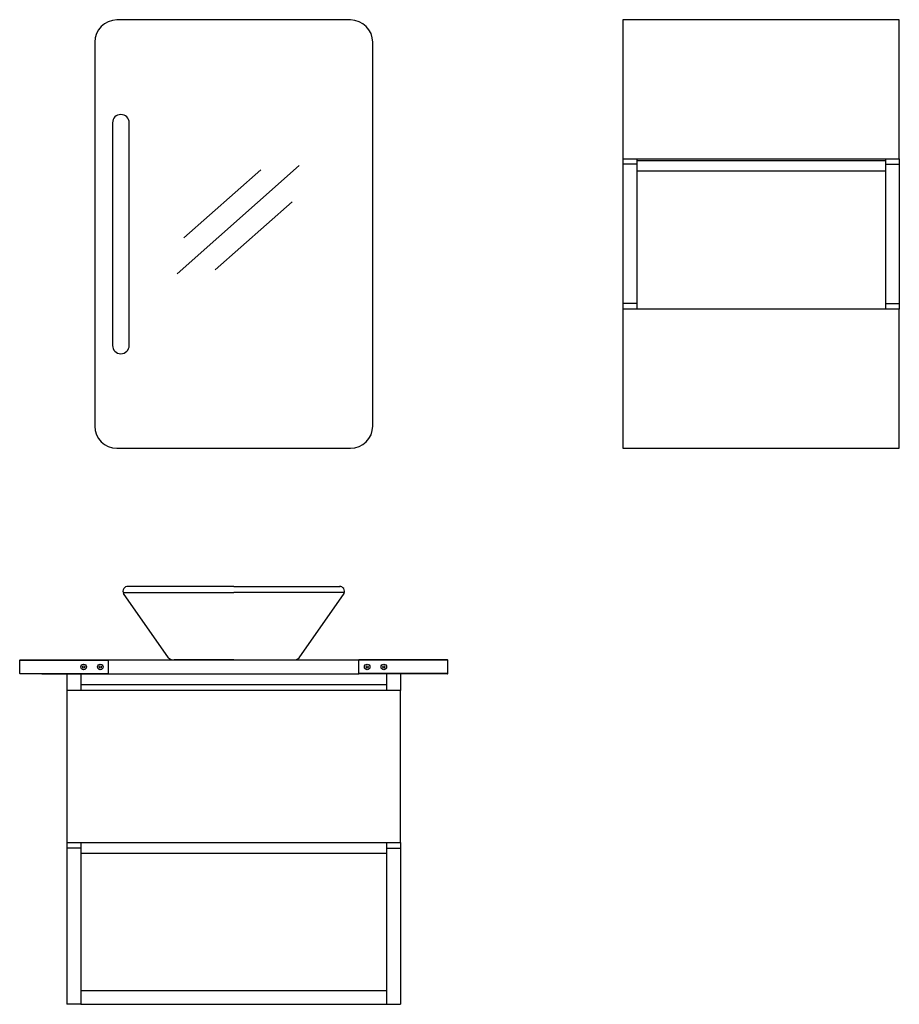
# Model space of a CAD drawing. Header units: millimetres. Extents: x -2643.67 to -2642.09, y -980.08 to -978.31.
import ezdxf

# ---------------------------------------------------------------- set-up
doc = ezdxf.new("R2010")
doc.units = ezdxf.units.MM
doc.layers.add('SANINDUSA', color=3, linetype='Continuous')

msp = doc.modelspace()

# ---------------------------------------------------------------- linework, layer by layer
at = {"layer": 'SANINDUSA', "ltscale": 50}
for p, q in [((-2643.0784, -978.3139), (-2643.4984, -978.3139)), ((-2642.5884, -978.3134), (-2642.5884, -978.5634)), ((-2642.0914, -978.3134), (-2642.5884, -978.3134)), ((-2642.0914, -978.5634), (-2642.0914, -978.3134)), ((-2643.5384, -978.3539), (-2643.5384, -979.0439)), ((-2643.0384, -979.0439), (-2643.0384, -978.3539)), ((-2643.5064, -978.4989), (-2643.5064, -978.8989)), ((-2643.4764, -978.8989), (-2643.4764, -978.4989)), ((-2642.5884, -978.5634), (-2642.5884, -978.5734)), ((-2642.5884, -978.5634), (-2642.0914, -978.5634)), ((-2642.5634, -978.5734), (-2642.5884, -978.5734)), ((-2642.5884, -978.5734), (-2642.5884, -978.8239)), ((-2642.5634, -978.5634), (-2642.5634, -978.5664)), ((-2642.5634, -978.5664), (-2642.5634, -978.5734)), ((-2642.5634, -978.5664), (-2642.1164, -978.5664)), ((-2642.5634, -978.5734), (-2642.5634, -978.8239)), ((-2642.1164, -978.5634), (-2642.1164, -978.5664)), ((-2642.1164, -978.5664), (-2642.1164, -978.5734)), ((-2642.1164, -978.5734), (-2642.0914, -978.5734)), ((-2642.1164, -978.5734), (-2642.1164, -978.8239)), ((-2642.0914, -978.5634), (-2642.0914, -978.5734)), ((-2642.0914, -978.5734), (-2642.0914, -978.8239)), ((-2642.5634, -978.5854), (-2642.1164, -978.5854)), ((-2642.5884, -978.8239), (-2642.5884, -978.8339)), ((-2642.5634, -978.8239), (-2642.5884, -978.8239)), ((-2642.5634, -978.8239), (-2642.5634, -978.8339)), ((-2642.1164, -978.8239), (-2642.1164, -978.8339)), ((-2642.1164, -978.8239), (-2642.0914, -978.8239)), ((-2642.0914, -978.8239), (-2642.0914, -978.8339)), ((-2642.5884, -978.8339), (-2642.5884, -979.0839)), ((-2642.0914, -978.8339), (-2642.5884, -978.8339)), ((-2642.0914, -979.0839), (-2642.0914, -978.8339)), ((-2643.4984, -979.0839), (-2643.0784, -979.0839)), ((-2642.5884, -979.0839), (-2642.0914, -979.0839)), ((-2643.6734, -979.489), (-2643.6734, -979.465)), ((-2643.6734, -979.465), (-2643.6334, -979.465)), ((-2643.6729, -979.4645), (-2643.6334, -979.4645)), ((-2643.6334, -979.465), (-2643.6334, -979.4645)), ((-2643.6334, -979.4645), (-2643.5884, -979.4645)), ((-2643.6334, -979.4645), (-2643.5134, -979.4645)), ((-2643.6334, -979.465), (-2643.5134, -979.465)), ((-2643.5134, -979.4895), (-2643.5134, -979.4645)), ((-2643.5134, -979.4645), (-2643.0634, -979.4645)), ((-2643.5134, -979.489), (-2643.5134, -979.465)), ((-2643.0634, -979.4895), (-2643.0634, -979.4645)), ((-2642.9434, -979.4645), (-2643.0634, -979.4645)), ((-2642.9434, -979.465), (-2643.0634, -979.465)), ((-2642.9434, -979.4645), (-2642.9884, -979.4645)), ((-2642.9434, -979.465), (-2642.9434, -979.4645)), ((-2642.9039, -979.4645), (-2642.9434, -979.4645)), ((-2642.9034, -979.465), (-2642.9434, -979.465)), ((-2642.9034, -979.489), (-2642.9034, -979.465)), ((-2643.6734, -979.489), (-2643.6334, -979.489)), ((-2643.6334, -979.4895), (-2643.6729, -979.4895)), ((-2643.6334, -979.4895), (-2643.6334, -979.489)), ((-2643.6334, -979.489), (-2643.5134, -979.489)), ((-2643.6334, -979.4895), (-2643.5884, -979.4895)), ((-2643.6334, -979.4895), (-2643.5134, -979.4895)), ((-2643.5884, -979.4895), (-2643.5884, -979.5195)), ((-2643.5634, -979.4895), (-2643.5634, -979.5195)), ((-2643.5134, -979.4895), (-2643.0634, -979.4895)), ((-2642.9434, -979.489), (-2643.0634, -979.489)), ((-2642.9434, -979.4895), (-2643.0634, -979.4895)), ((-2643.0134, -979.4895), (-2643.0134, -979.5195)), ((-2642.9884, -979.4895), (-2642.9884, -979.5195)), ((-2642.9434, -979.4895), (-2642.9884, -979.4895)), ((-2642.9434, -979.4895), (-2642.9434, -979.489)), ((-2642.9034, -979.489), (-2642.9434, -979.489)), ((-2642.9039, -979.4895), (-2642.9434, -979.4895)), ((-2643.5634, -979.5085), (-2643.0134, -979.5085)), ((-2643.5884, -979.5195), (-2643.5884, -979.7925)), ((-2642.9884, -979.5195), (-2643.5884, -979.5195)), ((-2642.9884, -979.7925), (-2642.9884, -979.5195)), ((-2643.5884, -979.7925), (-2643.5884, -979.8025)), ((-2643.5884, -979.7925), (-2642.9884, -979.7925)), ((-2643.5634, -979.7925), (-2643.5634, -979.8025)), ((-2643.0134, -979.7925), (-2643.0134, -979.8025)), ((-2642.9884, -979.7925), (-2642.9884, -979.8025)), ((-2643.5634, -979.8025), (-2643.5884, -979.8025)), ((-2643.5884, -979.8025), (-2643.5884, -980.0835)), ((-2643.5634, -979.8025), (-2643.5634, -980.0835)), ((-2643.5634, -979.8115), (-2643.0134, -979.8115)), ((-2643.0134, -979.8025), (-2642.9884, -979.8025)), ((-2643.0134, -979.8025), (-2643.0134, -980.0835)), ((-2642.9884, -979.8025), (-2642.9884, -980.0835)), ((-2643.5634, -980.0585), (-2643.5634, -980.0835)), ((-2643.5634, -980.0585), (-2643.0134, -980.0585)), ((-2643.0134, -980.0585), (-2643.0134, -980.0835)), ((-2643.5634, -980.0835), (-2643.5884, -980.0835)), ((-2643.5634, -980.0835), (-2643.0134, -980.0835)), ((-2643.0134, -980.0835), (-2642.9884, -980.0835))]:
    msp.add_line(p, q, dxfattribs=at)
at = {"layer": 'SANINDUSA'}
for p, q in [((-2643.1705, -978.5758), (-2643.3904, -978.7704)), ((-2643.2398, -978.5836), (-2643.378, -978.7058)), ((-2643.1836, -978.6411), (-2643.3217, -978.7633)), ((-2643.4466, -979.3321), (-2643.4795, -979.3321)), ((-2643.1302, -979.3321), (-2643.0973, -979.3321)), ((-2643.4058, -979.4605), (-2643.4868, -979.3449)), ((-2643.171, -979.4605), (-2643.09, -979.3449))]:
    msp.add_line(p, q, dxfattribs=at)
at = {"layer": 'SANINDUSA', "linetype": 'Continuous'}
for p, q in [((-2643.2884, -979.3321), (-2643.4466, -979.3321)), ((-2643.2884, -979.3321), (-2643.1302, -979.3321)), ((-2643.4875, -979.3429), (-2643.2884, -979.3429)), ((-2643.0893, -979.3429), (-2643.2884, -979.3429)), ((-2643.3684, -979.4645), (-2643.3956, -979.4645)), ((-2643.2884, -979.4645), (-2643.3684, -979.4645)), ((-2643.2884, -979.4645), (-2643.2084, -979.4645)), ((-2643.2084, -979.4645), (-2643.1812, -979.4645))]:
    msp.add_line(p, q, dxfattribs=at)
at = {"layer": 'SANINDUSA', "ltscale": 50}
for centre, radius in [((-2643.5584, -979.477), 0.005), ((-2643.5584, -979.477), 0.002), ((-2643.5284, -979.477), 0.005), ((-2643.5284, -979.477), 0.002), ((-2643.0484, -979.477), 0.005), ((-2643.0484, -979.477), 0.002), ((-2643.0184, -979.477), 0.005), ((-2643.0184, -979.477), 0.002)]:
    msp.add_circle(centre, radius, dxfattribs=at)
for centre, radius, start, end in [((-2643.4984, -978.3539), 0.04, 90, 180), ((-2643.0784, -978.3539), 0.04, 0, 90), ((-2643.4914, -978.4989), 0.015, 0, 180), ((-2643.4914, -978.8989), 0.015, 180, 0), ((-2643.4984, -979.0439), 0.04, 180, 270), ((-2643.0784, -979.0439), 0.04, 270, 0), ((-2643.6729, -979.465), 0.0005, 90, 180), ((-2642.9039, -979.465), 0.0005, 0, 90), ((-2643.6729, -979.489), 0.0005, 180, 270), ((-2642.9039, -979.489), 0.0005, 270, 0)]:
    msp.add_arc(centre, radius, start, end, dxfattribs=at)
at = {"layer": 'SANINDUSA'}
for centre, start, end in [((-2643.4787, -979.3411), 90, 204.8661), ((-2643.0981, -979.3411), 335.1339, 90)]:
    msp.add_arc(centre, 0.009, start, end, dxfattribs=at)
at = {"layer": 'SANINDUSA', "linetype": 'Continuous'}
for centre, start, end in [((-2643.3956, -979.4495), 227.109, 270), ((-2643.1812, -979.4495), 270, 312.891)]:
    msp.add_arc(centre, 0.015, start, end, dxfattribs=at)

doc.saveas('drawing.dxf')
